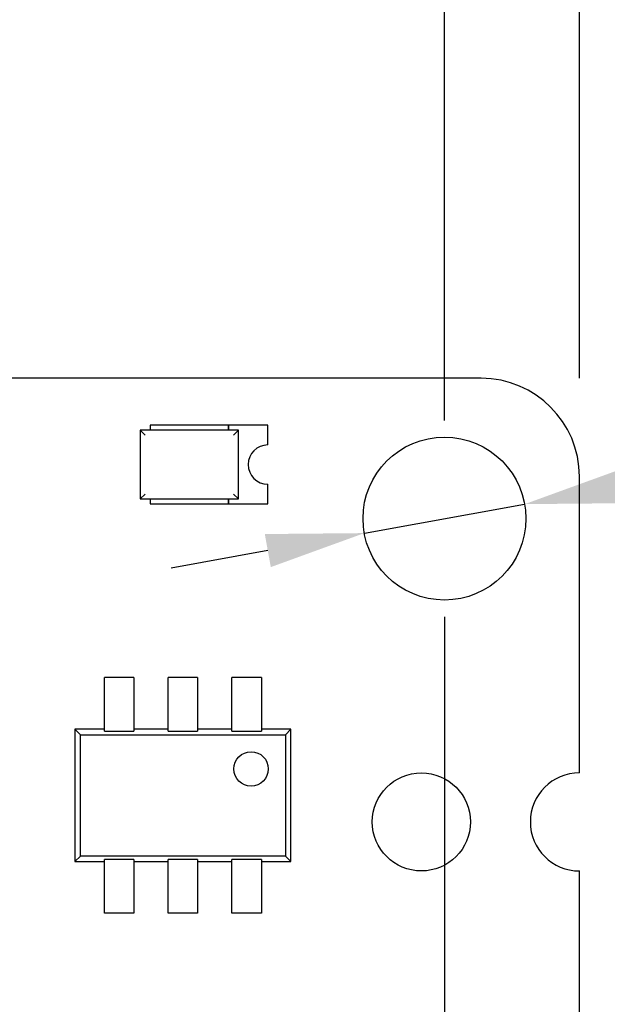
# Model space of a CAD drawing. Header units: millimetres. Extents: x 0 to 297, y 0 to 210.
# Tile 65 of 172: x 104.36 to 110.35, y 142.58 to 152.61. Entities that reach past the tile are written whole.
import ezdxf

# ---------------------------------------------------------------- set-up
doc = ezdxf.new("R2010")
doc.units = ezdxf.units.MM
doc.header["$LTSCALE"] = 16.335
doc.header["$PDMODE"] = 3
doc.header["$PDSIZE"] = 8
doc.layers.get('0').update_dxf_attribs({"linetype": 'CONTINUOUS'})
doc.layers.get('Defpoints').update_dxf_attribs({"linetype": 'CONTINUOUS'})
doc.layers.add('OPEN_CASCADEDXF_CONTINUOUS_LINE', color=7, linetype='CONTINUOUS')
doc.layers.add('USER_LIBRARYDXF_CONTINUOUS_LINE', color=7, linetype='CONTINUOUS')
doc.styles.get("Standard").update_dxf_attribs({"font": '仿宋_GB2312.ttf'})
doc.dimstyles.get("Standard").update_dxf_attribs({"dimtxt": 2.5, "dimasz": 3.5, "dimexe": 1.5, "dimexo": 1, "dimtad": 1, "dimdsep": 46, "dimtxsty": 'Standard', "dimblk": '_FILLED', "dimblk1": '_FILLED', "dimblk2": '_FILLED', "dimcen": 0.09, "dimazin": 2, "dimtol": 1, "dimtp": 0.01, "dimtm": 0.01, "dimtfac": 1, "dimtofl": 0, "dimtmove": 0, "dimatfit": 3, "dimldrblk": '_FILLED', "dimfxl": 1, "dimtolj": 1, "dimarcsym": 0})

# ---------------------------------------------------------------- blocks, each defined once
blk = doc.blocks.new('_FILLED')
at = {"color": 0, "linetype": 'ByBlock'}
blk.add_solid([(0, 0), (-1, 0.171), (-1, -0.171)], dxfattribs=at)
blk = doc.blocks.new('*D3')
at = {"color": 0, "lineweight": -2, "transparency": 16777216}
for p, q in [((89.068, 148.954), (89.068, 162.897)), ((110.068, 148.954), (110.068, 162.897)), ((90.068, 161.397), (97.039, 161.397)), ((109.068, 161.397), (102.098, 161.397))]:
    blk.add_line(p, q, dxfattribs=at)
at = {"layer": 'Defpoints', "color": 0, "transparency": 16777216}
for p in [(110.068, 161.397), (89.068, 147.954), (110.068, 147.954)]:
    blk.add_point(p, dxfattribs=at)
at = {"color": 0, "lineweight": -2, "transparency": 16777216, "rotation": 180}
blk.add_blockref('_FILLED', (89.068, 161.397), dxfattribs=at)
at = {"color": 0, "lineweight": -2, "transparency": 16777216}
blk.add_blockref('_FILLED', (110.068, 161.397), dxfattribs=at)
at = {"color": 0, "transparency": 16777216, "insert": (99.568, 161.397), "char_height": 1, "attachment_point": 5}
blk.add_mtext('\\A1;21.00', dxfattribs=at)
blk = doc.blocks.new('*D6')
at = {"color": 0, "lineweight": -2, "transparency": 16777216}
for p, q in [((90.443, 148.524), (90.443, 159.754)), ((108.693, 148.524), (108.693, 159.754)), ((91.443, 158.254), (97.039, 158.254)), ((107.693, 158.254), (102.098, 158.254))]:
    blk.add_line(p, q, dxfattribs=at)
at = {"layer": 'Defpoints', "color": 0, "transparency": 16777216}
for p in [(108.693, 158.254), (90.443, 147.524), (108.693, 147.524)]:
    blk.add_point(p, dxfattribs=at)
at = {"color": 0, "lineweight": -2, "transparency": 16777216, "rotation": 180}
blk.add_blockref('_FILLED', (90.443, 158.254), dxfattribs=at)
at = {"color": 0, "lineweight": -2, "transparency": 16777216}
blk.add_blockref('_FILLED', (108.693, 158.254), dxfattribs=at)
at = {"color": 0, "transparency": 16777216, "insert": (99.568, 158.254), "char_height": 1, "attachment_point": 5}
blk.add_mtext('\\A1;18.25', dxfattribs=at)
blk = doc.blocks.new('*D25')
at = {"color": 0, "lineweight": -2, "transparency": 16777216}
for p, q in [((108.693, 146.524), (108.693, 136.311)), ((103.104, 135.774), (103.104, 139.311)), ((104.104, 137.811), (107.693, 137.811)), ((108.693, 137.811), (111.014, 137.811))]:
    blk.add_line(p, q, dxfattribs=at)
at = {"layer": 'Defpoints', "color": 0, "transparency": 16777216}
for p in [(108.693, 147.524), (108.693, 137.811), (103.104, 134.774)]:
    blk.add_point(p, dxfattribs=at)
at = {"color": 0, "lineweight": -2, "transparency": 16777216, "rotation": 180}
blk.add_blockref('_FILLED', (103.104, 137.811), dxfattribs=at)
at = {"color": 0, "lineweight": -2, "transparency": 16777216}
blk.add_blockref('_FILLED', (108.693, 137.811), dxfattribs=at)
at = {"color": 0, "transparency": 16777216, "insert": (113.139, 137.811), "char_height": 1, "attachment_point": 5}
blk.add_mtext('\\A1;5.59', dxfattribs=at)
blk = doc.blocks.new('*D33')
at = {"color": 0, "lineweight": -2, "transparency": 16777216}
for p, q in [((111.927, 148.109), (110.494, 147.849)), ((107.877, 147.376), (109.51, 147.671)), ((106.893, 147.198), (105.909, 147.02)), ((104.104, 134.774), (120.598, 134.774)), ((119.098, 133.774), (119.098, 115.192)), ((119.098, 94.36), (119.098, 112.942)), ((109.693, 93.36), (120.598, 93.36))]:
    blk.add_line(p, q, dxfattribs=at)
at = {"layer": 'Defpoints', "color": 0, "transparency": 16777216}
for p in [(109.51, 147.671), (107.877, 147.376), (103.104, 134.774), (108.693, 93.36), (119.098, 93.36)]:
    blk.add_point(p, dxfattribs=at)
at = {"color": 0, "lineweight": -2, "transparency": 16777216}
for p, rotation in [((109.51, 147.671), 190.2529276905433), ((107.877, 147.376), 10.25292769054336), ((119.098, 134.774), 90), ((119.098, 93.36), 270)]:
    blk.add_blockref('_FILLED', p, dxfattribs=dict(at, rotation=rotation))
at = {"color": 0, "transparency": 16777216, "char_height": 1, "attachment_point": 5}
for s, insert in [('\\A1;4*∅1.66', (115.267, 148.109)), ('\\A1;41.41', (119.098, 114.067))]:
    blk.add_mtext(s, dxfattribs=dict(at, insert=insert))

msp = doc.modelspace()

# ---------------------------------------------------------------- linework, layer by layer
at = {"layer": 'OPEN_CASCADEDXF_CONTINUOUS_LINE', "color": 7, "linetype": 'Continuous'}
for p, q in [((109.068, 148.954), (104.038, 148.954)), ((110.068, 144.934), (110.068, 147.954)), ((110.068, 142.394), (110.068, 143.934))]:
    msp.add_line(p, q, dxfattribs=at)
for centre, radius in [((108.693, 147.524), 0.83), ((108.458, 144.434), 0.5)]:
    msp.add_circle(centre, radius, dxfattribs=at)
for centre, radius, start, end in [((109.068, 147.953), 1, 0.0209, 89.9791), ((110.068, 144.434), 0.5, 90, 270)]:
    msp.add_arc(centre, radius, start, end, dxfattribs=at)
at = {"layer": 'USER_LIBRARYDXF_CONTINUOUS_LINE', "color": 7, "linetype": 'Continuous'}
for p, q in [((105.693, 148.474), (105.693, 148.424)), ((106.493, 148.474), (105.693, 148.474)), ((106.493, 148.474), (106.493, 148.424)), ((106.493, 148.424), (106.493, 148.474)), ((106.893, 148.474), (106.493, 148.474)), ((106.893, 148.274), (106.893, 148.474)), ((105.593, 148.424), (105.593, 147.724)), ((105.642, 148.375), (105.593, 148.424)), ((106.593, 148.424), (105.593, 148.424)), ((106.593, 148.424), (106.545, 148.375)), ((106.593, 147.724), (106.593, 148.424)), ((106.893, 147.674), (106.893, 147.874)), ((105.593, 147.724), (105.642, 147.772)), ((106.593, 147.724), (106.545, 147.772)), ((105.593, 147.724), (106.593, 147.724)), ((105.693, 147.724), (105.693, 147.674)), ((105.693, 147.674), (106.493, 147.674)), ((106.493, 147.724), (106.493, 147.674)), ((106.493, 147.674), (106.493, 147.724)), ((106.493, 147.674), (106.893, 147.674)), ((105.228, 145.357), (105.228, 145.904)), ((105.528, 145.904), (105.228, 145.904)), ((105.528, 145.904), (105.528, 145.357)), ((105.878, 145.357), (105.878, 145.904)), ((106.178, 145.904), (105.878, 145.904)), ((106.178, 145.904), (106.178, 145.357)), ((106.528, 145.357), (106.528, 145.904)), ((106.828, 145.904), (106.528, 145.904)), ((106.828, 145.904), (106.828, 145.357)), ((104.928, 145.379), (104.928, 144.029)), ((104.928, 145.379), (104.985, 145.322)), ((105.228, 145.379), (104.928, 145.379)), ((105.228, 145.357), (105.528, 145.357)), ((105.878, 145.379), (105.528, 145.379)), ((105.878, 145.357), (106.178, 145.357)), ((106.528, 145.379), (106.178, 145.379)), ((106.528, 145.357), (106.828, 145.357)), ((107.128, 145.379), (106.828, 145.379)), ((107.072, 145.322), (107.128, 145.379)), ((107.128, 144.029), (107.128, 145.379)), ((104.985, 144.085), (104.985, 145.322)), ((104.985, 145.322), (107.072, 145.322)), ((107.072, 145.322), (107.072, 144.085)), ((104.928, 144.029), (104.985, 144.085)), ((107.072, 144.085), (104.985, 144.085)), ((105.228, 143.504), (105.228, 144.05)), ((105.528, 144.05), (105.228, 144.05)), ((105.528, 144.05), (105.528, 143.504)), ((105.878, 143.504), (105.878, 144.05)), ((106.178, 144.05), (105.878, 144.05)), ((106.178, 144.05), (106.178, 143.504)), ((106.528, 143.504), (106.528, 144.05)), ((106.828, 144.05), (106.528, 144.05)), ((106.828, 144.05), (106.828, 143.504)), ((107.072, 144.085), (107.128, 144.029)), ((104.928, 144.029), (105.228, 144.029)), ((105.528, 144.029), (105.878, 144.029)), ((106.178, 144.029), (106.528, 144.029)), ((106.828, 144.029), (107.128, 144.029)), ((105.528, 143.504), (105.228, 143.504)), ((106.178, 143.504), (105.878, 143.504)), ((106.828, 143.504), (106.528, 143.504))]:
    msp.add_line(p, q, dxfattribs=at)
msp.add_circle((106.723, 144.974), 0.175, dxfattribs=at)
msp.add_arc((106.893, 148.074), 0.2, 90, 270, dxfattribs=at)

# ---------------------------------------------------------------- dimensions: what is measured, and where the dimension line sits
at = {"color": 3}
for base, p1, p2, picture, middle in [((110.068, 161.397), (89.068, 147.954), (110.068, 147.954), '*D3', (99.568, 161.397)), ((108.693, 137.811), (103.104, 134.774), (108.693, 147.524), '*D25', (113.139, 137.811))]:
    dim = msp.add_linear_dim(base=base, p1=p1, p2=p2, dimstyle='Standard', override={"dimtxt": 1, "dimasz": 1, "dimtad": 0, "dimtih": 1, "dimtoh": 1, "dimzin": 0, "dimcen": 2.673, "dimadec": 0, "dimazin": 0, "dimtol": 0, "dimtzin": 0}, dxfattribs=at)
    dim.commit()
    dim.dimension.update_dxf_attribs({"geometry": picture, "text_midpoint": middle, "dimtype": 160})
dim = msp.add_linear_dim(base=(108.693, 158.254), p1=(90.443, 147.524), p2=(108.693, 147.524), dimstyle='Standard', override={"dimtxt": 1, "dimasz": 1, "dimtad": 0, "dimtih": 1, "dimtoh": 1, "dimzin": 0, "dimcen": 2.673, "dimadec": 0, "dimazin": 0, "dimtol": 0, "dimtzin": 0}, dxfattribs=at)
dim.commit()
dim.dimension.update_dxf_attribs({"geometry": '*D6', "text_midpoint": (99.568, 158.254)})
dim = msp.add_linear_dim(base=(119.098, 93.36), p1=(103.104, 134.774), p2=(108.693, 93.36), angle=90, dimstyle='Standard', override={"dimtxt": 1, "dimasz": 1, "dimtad": 0, "dimtih": 1, "dimtoh": 1, "dimzin": 0, "dimcen": 2.673, "dimadec": 0, "dimazin": 0, "dimtol": 0, "dimtzin": 0}, dxfattribs=at)
dim.commit()
dim.dimension.update_dxf_attribs({"geometry": '*D33', "text_midpoint": (119.098, 114.067), "dimtype": 160})
dim = msp.add_diameter_dim_2p(p1=(107.877, 147.376), p2=(109.51, 147.671), text='4*<>', dimstyle='Standard', override={"dimtxt": 1, "dimasz": 1, "dimtad": 0, "dimtih": 1, "dimtoh": 1, "dimzin": 0, "dimcen": 2.673, "dimadec": 0, "dimazin": 0, "dimtol": 0, "dimtofl": 1, "dimtzin": 0}, dxfattribs=at)
dim.commit()
dim.dimension.update_dxf_attribs({"geometry": '*D33', "text_midpoint": (111.927, 148.109), "dimtype": 163})

doc.saveas('drawing.dxf')
